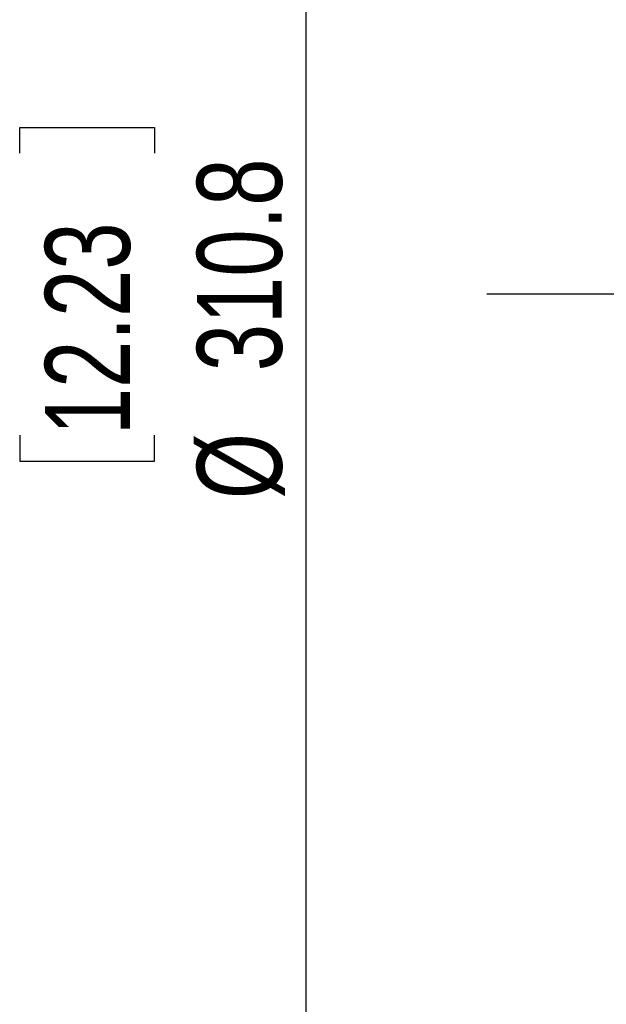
# Model space of a CAD drawing. Header units: millimetres. Extents: x 0 to 594, y 0 to 420.
# Tile 28 of 43: x 299 to 323, y 224 to 265. Entities that reach past the tile are written whole.
import ezdxf

# ---------------------------------------------------------------- set-up
doc = ezdxf.new("R2010")
doc.units = ezdxf.units.MM
doc.layers.add('SLD-0', color=7, linetype='Continuous')
doc.styles.add('SLDTEXTSTYLE0', font='TXT', dxfattribs={"width": 0.75})
doc.dimstyles.new('SLDDIMSTYLE4', dxfattribs={"dimtxt": 3.5, "dimasz": 3.2, "dimexe": 0, "dimexo": 0.0625, "dimgap": 0.875, "dimtad": 1, "dimdec": 1, "dimlfac": 3, "dimrnd": 1e-09, "dimzin": 12, "dimdsep": 46, "dimtxsty": 'SLDTEXTSTYLE0', "dimsah": 1, "dimcen": 0.09, "dimadec": 0, "dimazin": 3, "dimtfac": 1, "dimtdec": 1, "dimtofl": 0, "dimtmove": 0, "dimatfit": 3, "dimfxl": 1, "dimfrac": 2, "dimtolj": 1, "dimtzin": 12, "dimarcsym": 0})

# ---------------------------------------------------------------- blocks, each defined once
blk = doc.blocks.new('_D_6')
at = {"layer": 'SLD-0', "color": 7, "transparency": 16777216}
for p, q in [((374.815, 305.002), (310.031, 305.002)), ((311.031, 201.415), (311.031, 305.002)), ((299.208, 259.027), (299.208, 260.094)), ((299.208, 260.094), (304.764, 260.094)), ((304.764, 260.094), (304.764, 259.027)), ((299.208, 247.39), (299.208, 246.323)), ((304.764, 246.323), (304.764, 247.39)), ((299.208, 246.323), (304.764, 246.323)), ((374.815, 201.415), (310.031, 201.415))]:
    blk.add_line(p, q, dxfattribs=at)
for points in [[(311.031, 305.002), (310.481, 301.802), (311.581, 301.802)], [(311.031, 201.415), (311.581, 204.615), (310.481, 204.615)]]:
    blk.add_solid(points, dxfattribs=at)
at = {"layer": 'SLD-0', "color": 7, "transparency": 16777216, "char_height": 3.5, "attachment_point": 1, "rotation": 90, "style": 'SLDTEXTSTYLE0'}
for s, insert in [('310.8', (306.52, 250.029)), ('12.23', (300.252, 247.39)), ('%%c', (306.52, 244.75))]:
    blk.add_mtext(s, dxfattribs=dict(at, insert=insert))
blk = doc.blocks.new('SW_CENTERMARKSYMBOL_1')
at = {"layer": 'SLD-0', "color": 0}
blk.add_line((-1.667, 0), (-57.338, 0), dxfattribs=at)

msp = doc.modelspace()

# ---------------------------------------------------------------- block references
at = {"layer": 'SLD-0', "color": 7}
msp.add_blockref('SW_CENTERMARKSYMBOL_1', (375.815, 253.208), dxfattribs=at)

# ---------------------------------------------------------------- dimensions: what is measured, and where the dimension line sits
dim = msp.add_linear_dim(base=(311.031, 305.002), p1=(375.815, 201.415), p2=(375.815, 305.002), angle=90, text='%%c<>', dimstyle='SLDDIMSTYLE4', dxfattribs=at)
dim.commit()
dim.dimension.update_dxf_attribs({"geometry": '_D_6', "text_midpoint": (311.031, 253.208), "dimtype": 160})

doc.saveas('drawing.dxf')
